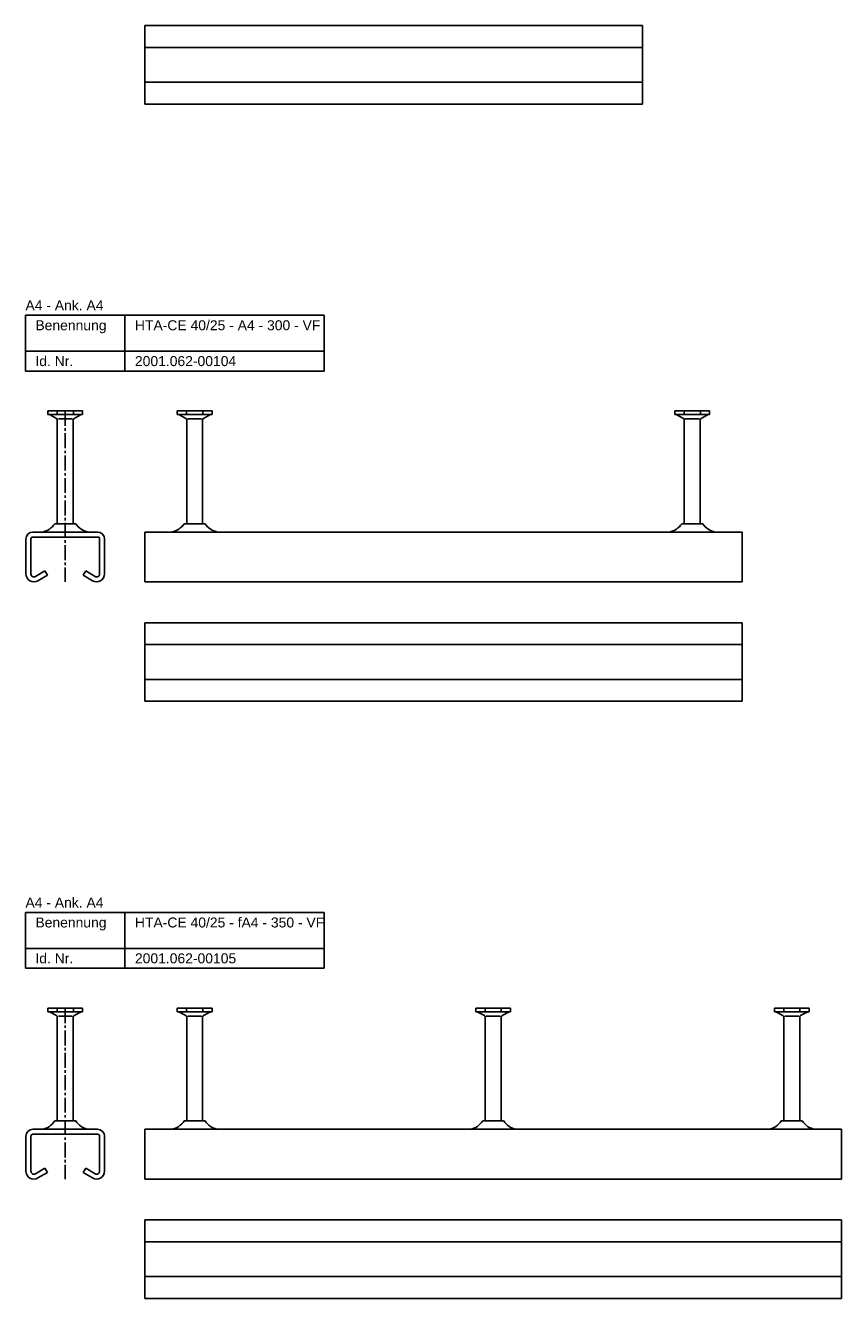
# Model space of a CAD drawing. Header units: millimetres. Extents: x 11969 to 26348, y -459 to 2743.
# Tile 11 of 14: x 20218 to 20628, y 1341 to 1981. Entities that reach past the tile are written whole.
import ezdxf

# ---------------------------------------------------------------- set-up
doc = ezdxf.new("R2010")
doc.units = ezdxf.units.MM
doc.header["$LTSCALE"] = 10
doc.linetypes.add('MITTE2', pattern=[1.125, 0.75, -0.125, 0.125, -0.125])
doc.layers.add('HALFEN', color=2, linetype='CONTINUOUS')
doc.styles.add('ARIAL50', font='arial.ttf', dxfattribs={"height": 5})

msp = doc.modelspace()

# ---------------------------------------------------------------- linework, layer by layer
at = {"layer": 'HALFEN'}
for p, q in [((20278.2, 1980.85), (20528.2, 1980.85)), ((20278.2, 1980.85), (20278.2, 1941.35)), ((20528.2, 1980.85), (20528.2, 1941.35)), ((20278.2, 1969.85), (20528.2, 1969.85)), ((20278.2, 1952.35), (20528.2, 1952.35)), ((20278.2, 1941.35), (20528.2, 1941.35)), ((20218.2, 1835.25), (20368.2, 1835.25)), ((20218.2, 1807.25), (20218.2, 1835.25)), ((20268.2, 1807.25), (20268.2, 1835.25)), ((20368.2, 1807.25), (20368.2, 1835.25)), ((20218.2, 1817.25), (20368.2, 1817.25)), ((20218.2, 1807.25), (20368.2, 1807.25)), ((20246.93, 1787.25), (20229.48, 1787.25)), ((20229.48, 1787.25), (20229.48, 1785.35)), ((20246.93, 1785.35), (20229.48, 1785.35)), ((20230.2, 1785.35), (20233.77, 1783.47)), ((20234.13, 1787), (20234.13, 1785.6)), ((20242.28, 1787), (20242.28, 1785.6)), ((20246.2, 1785.35), (20242.63, 1783.47)), ((20246.93, 1787.25), (20246.93, 1785.35)), ((20311.93, 1787.25), (20294.48, 1787.25)), ((20294.48, 1787.25), (20294.48, 1785.35)), ((20311.93, 1785.35), (20294.48, 1785.35)), ((20295.2, 1785.35), (20298.77, 1783.47)), ((20299.13, 1787), (20299.13, 1785.6)), ((20307.28, 1787), (20307.28, 1785.6)), ((20311.2, 1785.35), (20307.63, 1783.47)), ((20311.93, 1787.25), (20311.93, 1785.35)), ((20544.48, 1787.25), (20561.93, 1787.25)), ((20544.48, 1787.25), (20544.48, 1785.35)), ((20544.48, 1785.35), (20561.93, 1785.35)), ((20545.2, 1785.35), (20548.77, 1783.47)), ((20549.13, 1787), (20549.13, 1785.6)), ((20557.28, 1787), (20557.28, 1785.6)), ((20561.2, 1785.35), (20557.63, 1783.47)), ((20561.93, 1787.25), (20561.93, 1785.35)), ((20234.2, 1730.55), (20234.2, 1782.77)), ((20234.72, 1783.25), (20241.68, 1783.25)), ((20242.2, 1730.55), (20242.2, 1782.77)), ((20299.2, 1730.55), (20299.2, 1782.77)), ((20299.72, 1783.25), (20306.68, 1783.25)), ((20307.2, 1730.55), (20307.2, 1782.77)), ((20549.2, 1730.55), (20549.2, 1782.77)), ((20556.68, 1783.25), (20549.72, 1783.25)), ((20557.2, 1730.55), (20557.2, 1782.77)), ((20232.95, 1730.55), (20243.45, 1730.55)), ((20297.95, 1730.55), (20308.45, 1730.55)), ((20558.45, 1730.55), (20547.95, 1730.55)), ((20218.45, 1722.85), (20218.45, 1705.35)), ((20220.95, 1722.85), (20220.95, 1705.35)), ((20221.95, 1726.35), (20254.45, 1726.35)), ((20221.95, 1723.85), (20254.45, 1723.85)), ((20255.45, 1722.85), (20255.45, 1705.35)), ((20257.95, 1722.85), (20257.95, 1705.35)), ((20278.2, 1726.35), (20578.2, 1726.35)), ((20278.2, 1726.35), (20278.2, 1701.35)), ((20578.2, 1726.35), (20578.2, 1701.35)), ((20227.94, 1706.83), (20223.21, 1704.06)), ((20229.2, 1704.68), (20224.48, 1701.9)), ((20229.2, 1704.68), (20227.94, 1706.83)), ((20247.2, 1704.68), (20248.47, 1706.83)), ((20247.2, 1704.68), (20251.93, 1701.9)), ((20248.47, 1706.83), (20253.19, 1704.06)), ((20278.2, 1701.35), (20578.2, 1701.35)), ((20278.2, 1680.85), (20578.2, 1680.85)), ((20278.2, 1680.85), (20278.2, 1641.35)), ((20578.2, 1680.85), (20578.2, 1641.35)), ((20278.2, 1669.85), (20578.2, 1669.85)), ((20278.2, 1652.35), (20578.2, 1652.35)), ((20278.2, 1641.35), (20578.2, 1641.35)), ((20218.2, 1535.25), (20368.2, 1535.25)), ((20218.2, 1507.25), (20218.2, 1535.25)), ((20268.2, 1507.25), (20268.2, 1535.25)), ((20368.2, 1507.25), (20368.2, 1535.25)), ((20218.2, 1517.25), (20368.2, 1517.25)), ((20218.2, 1507.25), (20368.2, 1507.25)), ((20246.93, 1487.25), (20229.48, 1487.25)), ((20229.48, 1487.25), (20229.48, 1485.35)), ((20246.93, 1485.35), (20229.48, 1485.35)), ((20230.2, 1485.35), (20233.77, 1483.47)), ((20234.13, 1487), (20234.13, 1485.6)), ((20242.28, 1487), (20242.28, 1485.6)), ((20246.2, 1485.35), (20242.63, 1483.47)), ((20246.93, 1487.25), (20246.93, 1485.35)), ((20311.93, 1487.25), (20294.48, 1487.25)), ((20294.48, 1487.25), (20294.48, 1485.35)), ((20311.93, 1485.35), (20294.48, 1485.35)), ((20295.2, 1485.35), (20298.77, 1483.47)), ((20299.13, 1487), (20299.13, 1485.6)), ((20307.28, 1487), (20307.28, 1485.6)), ((20311.2, 1485.35), (20307.63, 1483.47)), ((20311.93, 1487.25), (20311.93, 1485.35)), ((20444.48, 1487.25), (20461.93, 1487.25)), ((20444.48, 1487.25), (20444.48, 1485.35)), ((20444.48, 1485.35), (20461.93, 1485.35)), ((20445.2, 1485.35), (20448.77, 1483.47)), ((20449.13, 1487), (20449.13, 1485.6)), ((20457.28, 1487), (20457.28, 1485.6)), ((20461.2, 1485.35), (20457.63, 1483.47)), ((20461.93, 1487.25), (20461.93, 1485.35)), ((20594.48, 1487.25), (20611.93, 1487.25)), ((20594.48, 1487.25), (20594.48, 1485.35)), ((20594.48, 1485.35), (20611.93, 1485.35)), ((20595.2, 1485.35), (20598.77, 1483.47)), ((20599.13, 1487), (20599.13, 1485.6)), ((20607.28, 1487), (20607.28, 1485.6)), ((20611.2, 1485.35), (20607.63, 1483.47)), ((20611.93, 1487.25), (20611.93, 1485.35)), ((20234.2, 1430.55), (20234.2, 1482.77)), ((20234.72, 1483.25), (20241.68, 1483.25)), ((20242.2, 1430.55), (20242.2, 1482.77)), ((20299.2, 1430.55), (20299.2, 1482.77)), ((20299.72, 1483.25), (20306.68, 1483.25)), ((20307.2, 1430.55), (20307.2, 1482.77)), ((20449.2, 1430.55), (20449.2, 1482.77)), ((20456.68, 1483.25), (20449.72, 1483.25)), ((20457.2, 1430.55), (20457.2, 1482.77)), ((20599.2, 1430.55), (20599.2, 1482.77)), ((20606.68, 1483.25), (20599.72, 1483.25)), ((20607.2, 1430.55), (20607.2, 1482.77)), ((20221.95, 1426.35), (20254.45, 1426.35)), ((20232.95, 1430.55), (20243.45, 1430.55)), ((20278.2, 1426.35), (20628.2, 1426.35)), ((20278.2, 1426.35), (20278.2, 1401.35)), ((20297.95, 1430.55), (20308.45, 1430.55)), ((20458.45, 1430.55), (20447.95, 1430.55)), ((20608.45, 1430.55), (20597.95, 1430.55)), ((20628.2, 1426.35), (20628.2, 1401.35)), ((20218.45, 1422.85), (20218.45, 1405.35)), ((20220.95, 1422.85), (20220.95, 1405.35)), ((20221.95, 1423.85), (20254.45, 1423.85)), ((20255.45, 1422.85), (20255.45, 1405.35)), ((20257.95, 1422.85), (20257.95, 1405.35)), ((20227.94, 1406.83), (20223.21, 1404.06)), ((20229.2, 1404.68), (20224.48, 1401.9)), ((20229.2, 1404.68), (20227.94, 1406.83)), ((20247.2, 1404.68), (20248.47, 1406.83)), ((20247.2, 1404.68), (20251.93, 1401.9)), ((20248.47, 1406.83), (20253.19, 1404.06)), ((20278.2, 1401.35), (20628.2, 1401.35)), ((20278.2, 1380.85), (20628.2, 1380.85)), ((20278.2, 1380.85), (20278.2, 1341.35)), ((20628.2, 1380.85), (20628.2, 1341.35)), ((20278.2, 1369.85), (20628.2, 1369.85)), ((20278.2, 1352.35), (20628.2, 1352.35)), ((20278.2, 1341.35), (20628.2, 1341.35))]:
    msp.add_line(p, q, dxfattribs=at)
at = {"layer": 'HALFEN', "color": 1, "linetype": 'MITTE2'}
for p, q in [((20238.2, 1787.25), (20238.2, 1701.35)), ((20238.2, 1487.25), (20238.2, 1401.35))]:
    msp.add_line(p, q, dxfattribs=at)
at = {"layer": 'HALFEN'}
for centre, radius, start, end in [((20233.4, 1782.77), 0.8, 0, 62.30053), ((20243, 1782.77), 0.8, 117.69947, 180), ((20298.4, 1782.77), 0.8, 0, 62.30053), ((20308, 1782.77), 0.8, 117.69947, 180), ((20548.4, 1782.77), 0.8, 0, 62.30053), ((20558, 1782.77), 0.8, 117.69947, 180), ((20224.66, 1736.14), 10, 281.78372, 326.01848), ((20251.75, 1736.14), 10, 213.98152, 258.21628), ((20289.66, 1736.14), 10, 281.78372, 326.01848), ((20316.75, 1736.14), 10, 213.98152, 258.21628), ((20539.66, 1736.14), 10, 281.78372, 326.01848), ((20566.75, 1736.14), 10, 213.98152, 258.21628), ((20221.95, 1722.85), 3.5, 90, 180), ((20221.95, 1722.85), 1, 90, 180), ((20254.45, 1722.85), 3.5, 0, 90), ((20254.45, 1722.85), 1, 0, 90), ((20222.45, 1705.35), 4, 180, 300.45158), ((20222.45, 1705.35), 1.5, 180, 300.45158), ((20253.95, 1705.35), 4, 239.54842, 0), ((20253.95, 1705.35), 1.5, 239.54842, 0), ((20233.4, 1482.77), 0.8, 0, 62.30053), ((20243, 1482.77), 0.8, 117.69947, 180), ((20298.4, 1482.77), 0.8, 0, 62.30053), ((20308, 1482.77), 0.8, 117.69947, 180), ((20448.4, 1482.77), 0.8, 0, 62.30053), ((20458, 1482.77), 0.8, 117.69947, 180), ((20598.4, 1482.77), 0.8, 0, 62.30053), ((20608, 1482.77), 0.8, 117.69947, 180), ((20221.95, 1422.85), 3.5, 90, 180), ((20224.66, 1436.14), 10, 281.78372, 326.01848), ((20251.75, 1436.14), 10, 213.98152, 258.21628), ((20254.45, 1422.85), 3.5, 0, 90), ((20289.66, 1436.14), 10, 281.78372, 326.01848), ((20316.75, 1436.14), 10, 213.98152, 258.21628), ((20439.66, 1436.14), 10, 281.78372, 326.01848), ((20466.75, 1436.14), 10, 213.98152, 258.21628), ((20589.66, 1436.14), 10, 281.78372, 326.01848), ((20616.75, 1436.14), 10, 213.98152, 258.21628), ((20221.95, 1422.85), 1, 90, 180), ((20254.45, 1422.85), 1, 0, 90), ((20222.45, 1405.35), 4, 180, 300.45158), ((20222.45, 1405.35), 1.5, 180, 300.45158), ((20253.95, 1405.35), 4, 239.54842, 0), ((20253.95, 1405.35), 1.5, 239.54842, 0)]:
    msp.add_arc(centre, radius, start, end, dxfattribs=at)

# ---------------------------------------------------------------- texts
at = {"layer": 'HALFEN', "style": 'ARIAL50'}
for s, p in [('A4 - Ank. A4', (20218.2, 1837.75)), ('Benennung', (20223.2, 1827.75)), ('HTA-CE 40/25 - A4 - 300 - VF', (20273.2, 1827.75)), ('Id. Nr.', (20223.2, 1809.75)), ('2001.062-00104', (20273.2, 1809.75)), ('A4 - Ank. A4', (20218.2, 1537.75)), ('Benennung', (20223.2, 1527.75)), ('HTA-CE 40/25 - fA4 - 350 - VF', (20273.2, 1527.75)), ('Id. Nr.', (20223.2, 1509.75)), ('2001.062-00105', (20273.2, 1509.75))]:
    msp.add_text(s, height=5, dxfattribs=at).set_placement(p)

doc.saveas('drawing.dxf')
